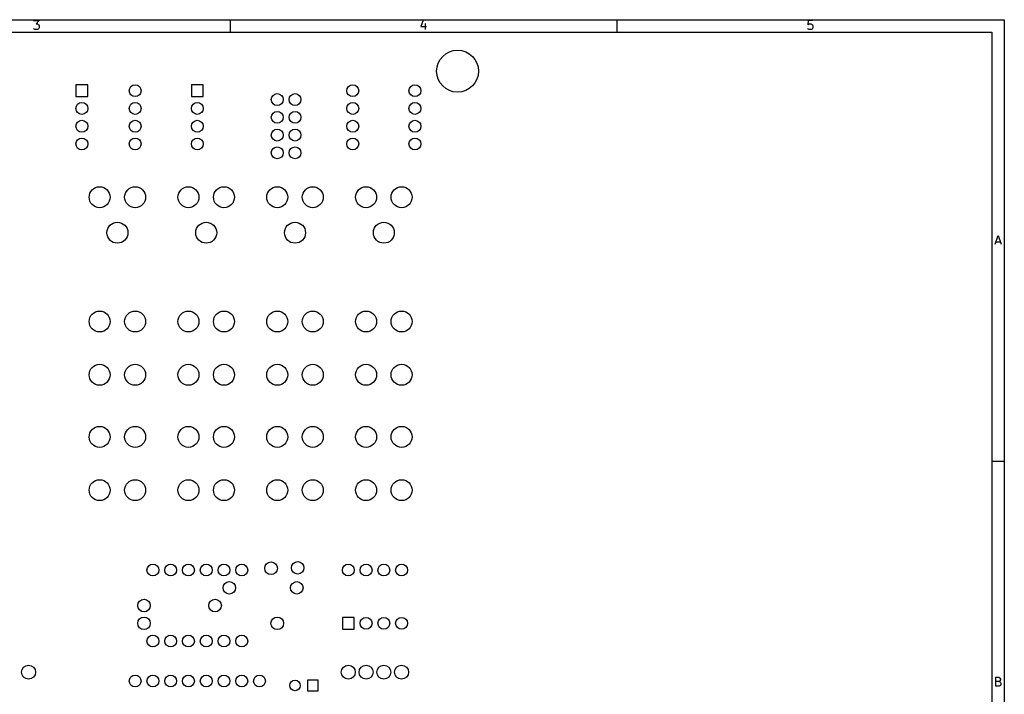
# Model space of a CAD drawing. Extents: x 10 to 287, y -200 to -10.
# Tile 3 of 3: x 146 to 287, y -107 to -10. Entities that reach past the tile are written whole.
import ezdxf

# ---------------------------------------------------------------- set-up
doc = ezdxf.new("R2010")
doc.units = 0
doc.header["$MEASUREMENT"] = 0
doc.layers.add('BLACK', color=250, linetype='CONTINUOUS')

msp = doc.modelspace()

# ---------------------------------------------------------------- linework, layer by layer
at = {"layer": 'BLACK'}
for p, q in [((10.16, -10.16), (286.842, -10.16)), ((148.04, -10.293), (148.826, -10.293)), ((148.826, -10.293), (148.403, -10.7769)), ((148.403, -10.7769), (148.584, -10.7769)), ((148.584, -10.7769), (148.705, -10.8373)), ((148.705, -10.8373), (148.765, -10.8978)), ((148.765, -10.8978), (148.826, -11.0188)), ((148.826, -11.0188), (148.826, -11.3211)), ((176.124, -10.16), (176.124, -11.938)), ((203.724, -10.2326), (203.421, -11.1397)), ((203.421, -11.1397), (204.208, -11.1397)), ((204.026, -10.7164), (204.026, -11.563)), ((231.445, -10.16), (231.445, -11.938)), ((258.803, -10.293), (258.743, -10.8978)), ((258.743, -10.8978), (258.803, -10.8373)), ((259.408, -10.293), (258.803, -10.293)), ((258.803, -10.8373), (258.924, -10.7769)), ((258.924, -10.7769), (259.226, -10.7769)), ((259.226, -10.7769), (259.347, -10.8373)), ((259.347, -10.8373), (259.408, -10.8978)), ((259.408, -10.8978), (259.468, -11.0188)), ((259.468, -11.0188), (259.468, -11.3211)), ((286.842, -10.16), (286.842, -199.847)), ((11.938, -11.938), (285.064, -11.938)), ((148.1, -11.5026), (148.04, -11.4421)), ((148.221, -11.563), (148.1, -11.5026)), ((148.584, -11.563), (148.221, -11.563)), ((148.705, -11.5026), (148.584, -11.563)), ((148.765, -11.4421), (148.705, -11.5026)), ((148.826, -11.3211), (148.765, -11.4421)), ((258.803, -11.5026), (258.743, -11.4421)), ((258.924, -11.563), (258.803, -11.5026)), ((259.226, -11.563), (258.924, -11.563)), ((259.347, -11.5026), (259.226, -11.563)), ((259.408, -11.4421), (259.347, -11.5026)), ((259.468, -11.3211), (259.408, -11.4421)), ((285.064, -11.938), (285.064, -198.069)), ((155.79, -19.47), (154.09, -19.47)), ((154.09, -19.47), (154.09, -21.17)), ((155.79, -21.17), (155.79, -19.47)), ((172.3, -19.47), (170.6, -19.47)), ((170.6, -19.47), (170.6, -21.17)), ((172.3, -21.17), (172.3, -19.47)), ((154.09, -21.17), (155.79, -21.17)), ((170.6, -21.17), (172.3, -21.17)), ((285.53, -42.297), (285.953, -41.027)), ((285.651, -41.9342), (286.256, -41.9342)), ((285.953, -41.027), (286.377, -42.297)), ((286.842, -73.3806), (285.064, -73.3806)), ((192.19, -95.67), (192.19, -97.37)), ((193.89, -95.67), (192.19, -95.67)), ((193.89, -97.37), (193.89, -95.67)), ((192.19, -97.37), (193.89, -97.37)), ((187.21, -104.66), (187.21, -106.16)), ((188.71, -104.66), (187.21, -104.66)), ((188.71, -106.16), (188.71, -104.66)), ((285.621, -105.518), (285.621, -104.248)), ((285.621, -104.248), (286.044, -104.248)), ((286.044, -104.852), (285.621, -104.852)), ((286.104, -105.518), (285.621, -105.518)), ((286.044, -104.248), (286.165, -104.308)), ((286.165, -104.792), (286.044, -104.852)), ((286.044, -104.852), (286.225, -104.913)), ((286.225, -105.457), (286.104, -105.518)), ((286.165, -104.308), (286.225, -104.369)), ((286.225, -104.731), (286.165, -104.792)), ((286.225, -104.369), (286.286, -104.49)), ((286.286, -104.611), (286.225, -104.731)), ((286.225, -104.913), (286.286, -104.973)), ((286.286, -105.397), (286.225, -105.457)), ((286.286, -104.49), (286.286, -104.611)), ((286.286, -104.973), (286.346, -105.094)), ((286.346, -105.276), (286.286, -105.397)), ((286.346, -105.094), (286.346, -105.276)), ((187.21, -106.16), (188.71, -106.16))]:
    msp.add_line(p, q, dxfattribs=at)
for centre, radius in [((208.661, -17.526), 3), ((162.56, -20.32), 0.85), ((193.675, -20.32), 0.85), ((202.565, -20.32), 0.85), ((182.88, -21.59), 0.85), ((185.42, -21.59), 0.85), ((154.94, -22.86), 0.85), ((162.56, -22.86), 0.85), ((171.45, -22.86), 0.85), ((193.675, -22.86), 0.85), ((202.565, -22.86), 0.85), ((182.88, -24.13), 0.85), ((185.42, -24.13), 0.85), ((154.94, -25.4), 0.85), ((162.56, -25.4), 0.85), ((171.45, -25.4), 0.85), ((193.675, -25.4), 0.85), ((202.565, -25.4), 0.85), ((182.88, -26.67), 0.85), ((185.42, -26.67), 0.85), ((154.94, -27.94), 0.85), ((162.56, -27.94), 0.85), ((171.45, -27.94), 0.85), ((193.675, -27.94), 0.85), ((202.565, -27.94), 0.85), ((182.88, -29.21), 0.85), ((185.42, -29.21), 0.85), ((157.48, -35.56), 1.5), ((162.56, -35.56), 1.5), ((170.18, -35.56), 1.5), ((175.26, -35.56), 1.5), ((182.88, -35.56), 1.5), ((187.96, -35.56), 1.5), ((195.58, -35.56), 1.5), ((200.66, -35.56), 1.5), ((160.02, -40.64), 1.5), ((172.72, -40.64), 1.5), ((185.42, -40.64), 1.5), ((198.12, -40.64), 1.5), ((157.48, -53.34), 1.5), ((162.56, -53.34), 1.5), ((170.18, -53.34), 1.5), ((175.26, -53.34), 1.5), ((182.88, -53.34), 1.5), ((187.96, -53.34), 1.5), ((195.58, -53.34), 1.5), ((200.66, -53.34), 1.5), ((157.48, -60.96), 1.5), ((162.56, -60.96), 1.5), ((170.18, -60.96), 1.5), ((175.26, -60.96), 1.5), ((182.88, -60.96), 1.5), ((187.96, -60.96), 1.5), ((195.58, -60.96), 1.5), ((200.66, -60.96), 1.5), ((157.48, -69.85), 1.5), ((162.56, -69.85), 1.5), ((170.18, -69.85), 1.5), ((175.26, -69.85), 1.5), ((182.88, -69.85), 1.5), ((187.96, -69.85), 1.5), ((195.58, -69.85), 1.5), ((200.66, -69.85), 1.5), ((157.48, -77.47), 1.5), ((162.56, -77.47), 1.5), ((170.18, -77.47), 1.5), ((175.26, -77.47), 1.5), ((182.88, -77.47), 1.5), ((187.96, -77.47), 1.5), ((195.58, -77.47), 1.5), ((200.66, -77.47), 1.5), ((165.1, -88.9), 0.85), ((167.64, -88.9), 0.85), ((170.18, -88.9), 0.85), ((172.72, -88.9), 0.85), ((175.26, -88.9), 0.85), ((177.8, -88.9), 0.85), ((181.991, -88.646), 0.9), ((185.801, -88.5825), 0.9), ((193.04, -88.9), 0.85), ((195.58, -88.9), 0.85), ((198.12, -88.9), 0.85), ((200.66, -88.9), 0.85), ((176.022, -91.44), 0.9), ((185.674, -91.44), 0.9), ((163.83, -93.98), 0.9), ((173.99, -93.98), 0.9), ((163.83, -96.52), 0.9), ((182.88, -96.52), 0.9), ((195.58, -96.52), 0.85), ((198.12, -96.52), 0.85), ((200.66, -96.52), 0.85), ((165.1, -99.06), 0.85), ((167.64, -99.06), 0.85), ((170.18, -99.06), 0.85), ((172.72, -99.06), 0.85), ((175.26, -99.06), 0.85), ((177.8, -99.06), 0.85), ((147.32, -103.505), 1), ((193.04, -103.505), 1), ((195.58, -103.505), 1), ((198.12, -103.505), 1), ((200.66, -103.505), 1), ((162.56, -104.775), 0.85), ((165.1, -104.775), 0.85), ((167.64, -104.775), 0.85), ((170.18, -104.775), 0.85), ((172.72, -104.775), 0.85), ((175.26, -104.775), 0.85), ((177.8, -104.775), 0.85), ((180.34, -104.775), 0.85), ((185.42, -105.41), 0.75)]:
    msp.add_circle(centre, radius, dxfattribs=at)

doc.saveas('drawing.dxf')
